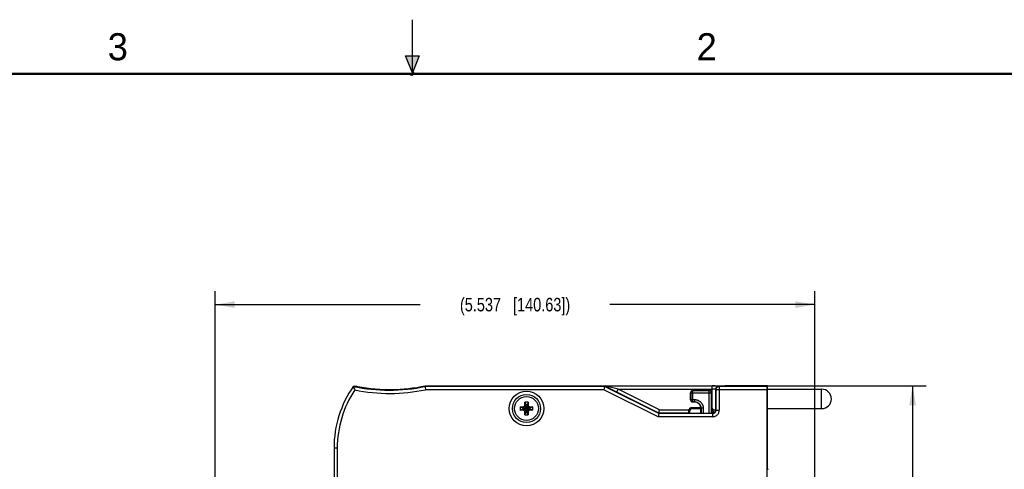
# Model space of a CAD drawing. Header units: inches. Extents: x 0 to 22, y 0 to 17.
# Tile 29 of 31: x 7.4 to 16.5, y 12.8 to 17. Entities that reach past the tile are written whole.
import ezdxf

# ---------------------------------------------------------------- set-up
doc = ezdxf.new("R2010")
doc.units = ezdxf.units.IN
doc.header["$LTSCALE"] = 1.21
doc.header["$MEASUREMENT"] = 0
doc.layers.get('0').update_dxf_attribs({"linetype": 'CONTINUOUS'})
doc.layers.add('02___PRT_ALL_AXES', color=7, linetype='CONTINUOUS')
doc.layers.add('DIMENSIONS', color=7, linetype='CONTINUOUS')
doc.styles.get("Standard").update_dxf_attribs({"font": 'txt', "width": 0.8})
doc.styles.add('TEXTSTYLE_2', font='txt')
doc.dimstyles.new('DIMSTYLE_1', dxfattribs={"dimtxt": 0.125, "dimasz": 0.18, "dimexe": 0.125, "dimexo": 0.0625, "dimgap": 0.0625, "dimtad": 0, "dimtih": 1, "dimtoh": 1, "dimdec": 3, "dimzin": 4, "dimdsep": 46, "dimtxsty": 'STANDARD', "dimblk": '_FILLED', "dimblk1": '_FILLED', "dimblk2": '_FILLED', "dimcen": 0.09, "dimadec": 0, "dimazin": 0, "dimtp": 0.001, "dimtm": 0.001, "dimtfac": 1, "dimtdec": 3, "dimtofl": 0, "dimtmove": 0, "dimatfit": 3, "dimldrblk": '_FILLED', "dimfxl": 1, "dimtolj": 1, "dimtzin": 4, "dimarcsym": 0})

# ---------------------------------------------------------------- blocks, each defined once
blk = doc.blocks.new('_FILLED')
at = {"color": 0, "linetype": 'BYBLOCK'}
blk.add_solid([(0, 0), (-1, 0.174), (-1, -0.174)], dxfattribs=at)
blk = doc.blocks.new('*D4')
at = {"layer": 'DIMENSIONS', "color": 2, "linetype": 'CONTINUOUS'}
for p, q in [((13.9395, 13.6177), (15.744, 13.6177)), ((15.619, 13.6177), (15.619, 10.7344)), ((15.619, 7.6011), (15.619, 10.4844)), ((13.5545, 7.6011), (15.744, 7.6011))]:
    blk.add_line(p, q, dxfattribs=at)
at = {"layer": 'DIMENSIONS', "color": 2, "linetype": 'CONTINUOUS', "xscale": 0.18, "yscale": 0.18, "zscale": 0.18}
for p, rotation in [((15.619, 13.6177), 90), ((15.619, 7.6011), 270)]:
    blk.add_blockref('_FILLED', p, dxfattribs=dict(at, rotation=rotation))
at = {"layer": 'DIMENSIONS', "color": 2, "linetype": 'CONTINUOUS', "insert": (15.619, 10.6719), "char_height": 0.125, "width": 1.625, "attachment_point": 2, "line_spacing_factor": 0.9}
blk.add_mtext('(6.017{\\Ftxt.shx;\\W1.000000;\\H0.125000; }[152.82])', dxfattribs=at)
blk = doc.blocks.new('*D5')
at = {"layer": 'DIMENSIONS', "color": 2, "linetype": 'CONTINUOUS'}
for p, q in [((9.1803, 10.5644), (9.1803, 14.4929)), ((14.717, 12.7719), (14.717, 14.4929)), ((9.1803, 14.3679), (11.0737, 14.3679)), ((14.717, 14.3679), (12.8237, 14.3679))]:
    blk.add_line(p, q, dxfattribs=at)
at = {"layer": 'DIMENSIONS', "color": 2, "linetype": 'CONTINUOUS', "xscale": 0.18, "yscale": 0.18, "zscale": 0.18, "rotation": 180}
blk.add_blockref('_FILLED', (9.1803, 14.3679), dxfattribs=at)
at = {"layer": 'DIMENSIONS', "color": 2, "linetype": 'CONTINUOUS', "xscale": 0.18, "yscale": 0.18, "zscale": 0.18}
blk.add_blockref('_FILLED', (14.717, 14.3679), dxfattribs=at)
at = {"layer": 'DIMENSIONS', "color": 2, "linetype": 'CONTINUOUS', "insert": (11.9487, 14.4304), "char_height": 0.125, "width": 1.625, "attachment_point": 2, "line_spacing_factor": 0.9}
blk.add_mtext('(5.537{\\Ftxt.shx;\\W1.000000;\\H0.125000; }[140.63])', dxfattribs=at)

msp = doc.modelspace()

# ---------------------------------------------------------------- hatches: boundary and pattern name
at = {"linetype": 'CONTINUOUS'}
msp.add_hatch(color=2, dxfattribs=at).paths.add_polyline_path([(11, 16.51), (10.9375, 16.6663), (11.0625, 16.6663)])

# ---------------------------------------------------------------- linework, layer by layer
at = {"color": 2, "linetype": 'CONTINUOUS'}
for p, q in [((11, 16.485), (11, 17)), ((11, 16.51), (10.9375, 16.6663)), ((10.9375, 16.6663), (11.0625, 16.6663)), ((11.0625, 16.6663), (11, 16.51)), ((11.015, 16.515), (10.985, 16.485)), ((10.985, 16.485), (11, 16.515)), ((11, 16.485), (11.015, 16.515))]:
    msp.add_line(p, q, dxfattribs=at)
at = {"color": 7, "linetype": 'CONTINUOUS'}
for p, q in [((10.4548, 13.6127), (10.4548, 13.6125)), ((10.4548, 13.6125), (10.4578, 13.605)), ((10.4618, 13.6155), (10.4608, 13.6179)), ((10.4619, 13.6153), (10.4618, 13.6155)), ((10.472, 13.6096), (10.482, 13.6077)), ((10.482, 13.6077), (10.483, 13.6096)), ((10.483, 13.6096), (10.4849, 13.613)), ((10.4849, 13.6066), (10.4849, 13.613)), ((10.4849, 13.613), (10.4899, 13.6119)), ((10.4909, 13.6057), (10.4906, 13.6055)), ((10.4958, 13.6098), (10.4909, 13.6057)), ((10.4949, 13.609), (10.4949, 13.611)), ((10.4964, 13.6103), (10.4958, 13.6098)), ((11.1189, 13.6177), (11.1195, 13.6118)), ((11.1189, 13.6177), (13.879, 13.6177)), ((12.7755, 13.6118), (11.1195, 13.6118)), ((11.1195, 13.6118), (11.1226, 13.5818)), ((12.7685, 13.5818), (11.1226, 13.5818)), ((12.7755, 13.6118), (12.7685, 13.5818)), ((13.2685, 13.3318), (12.7685, 13.5818)), ((12.7755, 13.6118), (12.7765, 13.6158)), ((13.2755, 13.3618), (12.7755, 13.6118)), ((12.7858, 13.611), (12.7765, 13.6158)), ((12.7837, 13.6162), (13.7698, 13.6162)), ((12.7838, 13.6161), (12.7837, 13.6162)), ((12.7992, 13.612), (12.7838, 13.6161)), ((12.8008, 13.6033), (12.7958, 13.6058)), ((12.9013, 13.5862), (12.7992, 13.612)), ((12.8874, 13.5596), (12.8008, 13.6033)), ((12.8879, 13.5593), (12.8874, 13.5596)), ((12.8879, 13.5593), (12.9013, 13.5862)), ((13.2763, 13.3651), (12.8879, 13.5593)), ((12.9013, 13.5862), (13.7698, 13.5862)), ((13.2834, 13.3951), (12.9013, 13.5862)), ((13.5686, 13.4886), (13.5686, 13.5535)), ((13.5686, 13.5535), (13.5686, 13.5535)), ((13.5686, 13.5535), (13.5707, 13.5514)), ((13.5707, 13.5514), (13.5707, 13.4907)), ((13.5707, 13.5514), (13.7613, 13.5514)), ((13.5886, 13.5735), (13.5886, 13.5735)), ((13.5886, 13.5735), (13.7434, 13.5735)), ((13.5886, 13.5735), (13.5906, 13.5714)), ((13.5906, 13.4707), (13.5906, 13.5714)), ((13.7413, 13.5714), (13.5906, 13.5714)), ((13.7413, 13.5714), (13.7434, 13.5735)), ((13.7413, 13.3622), (13.7413, 13.5714)), ((13.7434, 13.5735), (13.7434, 13.5735)), ((13.7613, 13.5514), (13.7634, 13.5535)), ((13.7613, 13.3622), (13.7613, 13.5514)), ((13.7634, 13.5535), (13.7634, 13.3622)), ((13.7634, 13.5535), (13.7634, 13.5535)), ((13.7698, 13.4094), (13.7698, 13.6162)), ((13.7998, 13.5851), (13.7982, 13.5855)), ((13.7998, 13.5851), (13.7998, 13.3951)), ((13.7998, 13.5851), (13.8031, 13.5818)), ((13.8031, 13.5818), (13.8036, 13.5874)), ((13.8031, 13.5818), (13.8031, 13.3918)), ((14.277, 13.5818), (13.8031, 13.5818)), ((13.8298, 13.6151), (13.8328, 13.6121)), ((13.8326, 13.6118), (13.8331, 13.6118)), ((13.8331, 13.6118), (13.8331, 13.3918)), ((14.277, 13.6118), (13.8331, 13.6118)), ((13.877, 13.614), (13.877, 13.6177)), ((13.879, 13.614), (13.879, 13.6177)), ((14.277, 13.6137), (13.8868, 13.6138)), ((13.8888, 13.6168), (13.8888, 13.6138)), ((14.279, 13.6167), (13.8888, 13.6168)), ((14.277, 8.6909), (14.277, 13.6137)), ((14.279, 12.8504), (14.279, 13.6167)), ((12.0397, 13.4653), (12.0467, 13.4433)), ((12.0682, 13.4653), (12.0613, 13.4433)), ((13.5707, 13.4907), (13.5686, 13.4886)), ((13.5686, 13.4886), (13.5686, 13.4886)), ((13.5707, 13.4907), (13.6057, 13.4907)), ((13.5906, 13.4707), (13.5886, 13.4686)), ((13.5886, 13.4686), (13.5886, 13.4686)), ((13.6036, 13.4686), (13.5886, 13.4686)), ((13.5906, 13.4707), (13.6057, 13.4707)), ((13.6057, 13.4707), (13.6036, 13.4686)), ((13.6057, 13.4907), (13.6057, 13.4707)), ((11.9966, 13.4222), (12.0186, 13.4152)), ((11.9966, 13.3937), (12.0186, 13.4006)), ((12.0186, 13.4006), (12.0894, 13.4152)), ((12.0186, 13.4152), (12.0894, 13.4006)), ((12.0215, 13.4152), (12.0186, 13.4152)), ((12.0186, 13.4006), (12.0215, 13.4006)), ((12.0375, 13.4244), (12.0215, 13.4152)), ((12.025, 13.4232), (12.0215, 13.4152)), ((12.0215, 13.4006), (12.0865, 13.4152)), ((12.0215, 13.4152), (12.0865, 13.4006)), ((12.025, 13.3926), (12.0215, 13.4006)), ((12.0215, 13.4006), (12.0375, 13.3914)), ((12.0309, 13.4267), (12.0337, 13.4283)), ((12.0337, 13.3876), (12.0309, 13.3892)), ((12.0337, 13.4283), (12.0352, 13.431)), ((12.0337, 13.3876), (12.0743, 13.4283)), ((12.0743, 13.3876), (12.0337, 13.4283)), ((12.0352, 13.3849), (12.0337, 13.3876)), ((12.0467, 13.4404), (12.0375, 13.4244)), ((12.0375, 13.3914), (12.0467, 13.3754)), ((12.0387, 13.4369), (12.0467, 13.4404)), ((12.0467, 13.3754), (12.0387, 13.3789)), ((12.0397, 13.3505), (12.0467, 13.3725)), ((12.0467, 13.3725), (12.0613, 13.4433)), ((12.0467, 13.4433), (12.0467, 13.4404)), ((12.0613, 13.3725), (12.0467, 13.4433)), ((12.0467, 13.3754), (12.0613, 13.4404)), ((12.0613, 13.3754), (12.0467, 13.4404)), ((12.0467, 13.3754), (12.0467, 13.3725)), ((12.0613, 13.4404), (12.0613, 13.4433)), ((12.0705, 13.4244), (12.0613, 13.4404)), ((12.0613, 13.4404), (12.0693, 13.4369)), ((12.0613, 13.3754), (12.0705, 13.3914)), ((12.0693, 13.3789), (12.0613, 13.3754)), ((12.0613, 13.3725), (12.0613, 13.3754)), ((12.0682, 13.3505), (12.0613, 13.3725)), ((12.0865, 13.4152), (12.0705, 13.4244)), ((12.0705, 13.3914), (12.0865, 13.4006)), ((12.0727, 13.431), (12.0743, 13.4283)), ((12.0743, 13.3876), (12.0727, 13.3849)), ((12.0743, 13.4283), (12.0771, 13.4267)), ((12.0771, 13.3892), (12.0743, 13.3876)), ((12.083, 13.4232), (12.0865, 13.4152)), ((12.0865, 13.4006), (12.083, 13.3926)), ((12.0894, 13.4152), (12.0865, 13.4152)), ((12.0865, 13.4006), (12.0894, 13.4006)), ((12.1114, 13.4222), (12.0894, 13.4152)), ((12.1114, 13.3937), (12.0894, 13.4006)), ((13.2755, 13.3618), (13.2763, 13.3651)), ((13.2763, 13.3651), (13.2834, 13.3951)), ((13.5514, 13.3651), (13.2763, 13.3651)), ((13.2834, 13.3951), (13.5522, 13.3951)), ((13.5558, 13.3878), (13.5507, 13.3881)), ((13.5551, 13.3644), (13.5514, 13.3651)), ((13.5514, 13.3651), (13.554, 13.3625)), ((13.5617, 13.392), (13.5522, 13.3951)), ((13.5609, 13.367), (13.5609, 13.3701)), ((13.5807, 13.4058), (13.5807, 13.4158)), ((13.6636, 13.4158), (13.5807, 13.4158)), ((13.6636, 13.4058), (13.5807, 13.4058)), ((13.6657, 13.4107), (13.6636, 13.4086)), ((13.6636, 13.3622), (13.6636, 13.4086)), ((13.6657, 13.4107), (13.6657, 13.3622)), ((13.6856, 13.4107), (13.6657, 13.4107)), ((13.6856, 13.4107), (13.6856, 13.3622)), ((13.7636, 13.4016), (13.7698, 13.4094)), ((13.7712, 13.3625), (13.7712, 13.3858)), ((13.7712, 13.3858), (13.7742, 13.3858)), ((13.776, 13.3947), (13.7773, 13.3951)), ((13.7765, 13.3658), (13.7779, 13.3663)), ((13.7773, 13.3951), (13.7888, 13.3951)), ((13.7774, 13.365), (13.7779, 13.3663)), ((13.7779, 13.3663), (13.78, 13.3669)), ((13.7799, 13.3814), (13.7791, 13.387)), ((13.7888, 13.3951), (13.7998, 13.3951)), ((13.7998, 13.3946), (13.7998, 13.3951)), ((13.8031, 13.3918), (13.7998, 13.3951)), ((13.8031, 13.3918), (13.8331, 13.3918)), ((14.279, 13.3979), (14.277, 13.3979)), ((13.2755, 13.3618), (13.2685, 13.3318)), ((13.7731, 13.3318), (13.2685, 13.3318)), ((13.7731, 13.3618), (13.2755, 13.3618)), ((13.7731, 13.3318), (13.7731, 13.3618)), ((13.7736, 13.3623), (13.7764, 13.3627)), ((13.7764, 13.3627), (13.7766, 13.3628)), ((14.277, 13.341), (14.279, 13.3409)), ((10.2767, 13.0429), (10.2767, 12.5264)), ((10.3067, 13.0429), (10.2767, 13.0429)), ((10.3067, 13.0429), (10.3067, 12.5564)), ((14.279, 12.8746), (14.277, 12.8746)), ((14.279, 12.8646), (14.277, 12.8646)), ((14.279, 12.8589), (14.277, 12.8589))]:
    msp.add_line(p, q, dxfattribs=at)
at = {"color": 7, "linetype": 'CONTINUOUS', "const_width": 0.02}
msp.add_lwpolyline([(21.5, 16.5), (0.5, 16.5)], dxfattribs=at)
at = {"color": 7, "linetype": 'CONTINUOUS'}
for points in [[(13.5609, 13.3701), (13.5608, 13.3736), (13.5608, 13.3774), (13.5608, 13.3816), (13.5607, 13.3859)], [(13.561, 13.3623), (13.561, 13.3643), (13.5609, 13.367)], [(13.7751, 13.3625), (13.7753, 13.3625), (13.7753, 13.3625), (13.7747, 13.3625), (13.7736, 13.3624)]]:
    msp.add_lwpolyline(points, dxfattribs=at)
for radius in [0.16, 0.13, 0.1102]:
    msp.add_circle((12.054, 13.4079), radius, dxfattribs=at)
for centre, radius, start, end in [((11.277, 13.0429), 1.0003, 145.27806, 180), ((11.277, 13.0429), 1.0003, 145.28703, 180), ((11.277, 13.0429), 0.9703, 146.45324, 180), ((10.7888, 15.1835), 1.6059, 257.99391, 259.29859), ((10.7888, 15.1835), 1.6061, 257.99472, 281.87991), ((11.279, 13.0429), 1, 144.90037, 145.2942), ((11.9993, 14.222), 1.6605, 201.81605, 202.09965), ((10.7908, 15.1835), 1.6, 258.09732, 258.97486), ((12.5338, 14.4377), 2.2368, 202.06858, 202.57324), ((12.3025, 14.3431), 1.9793, 201.57272, 201.6983), ((10.7908, 15.1835), 1.6059, 258.23731, 258.54847), ((10.7888, 15.1835), 1.6361, 258.70337, 281.77012), ((10.5585, 13.9524), 0.3474, 258.60246, 258.90901), ((10.5728, 14.0247), 0.421, 258.90156, 259.34098), ((10.7908, 15.1835), 1.6002, 259.34151, 271.15156), ((10.7888, 15.1835), 1.6002, 259.46947, 281.90203), ((15.3757, 18.6361), 5.6533, 242.73383, 242.84806), ((13.5886, 13.5535), 0.02, 90.00873, 179.99127), ((13.5886, 13.5535), 0.02, 158.32365, 179.98247), ((13.5886, 13.5535), 0.02, 156.10615, 158.32091), ((13.5886, 13.5535), 0.02, 149.35189, 156.10615), ((13.5907, 13.5514), 0.02, 90.02142, 179.97858), ((13.5886, 13.5535), 0.02, 135.99092, 149.34603), ((13.5886, 13.5535), 0.02, 133.33307, 135.98764), ((13.5886, 13.5535), 0.02, 114.25125, 133.33485), ((13.5886, 13.5535), 0.02, 111.11256, 114.25133), ((13.5886, 13.5535), 0.02, 90.02046, 111.11227), ((13.7413, 13.5514), 0.02, 0.02127, 89.97873), ((13.7434, 13.5535), 0.02, 0.00873, 89.99127), ((13.7434, 13.5535), 0.02, 68.50014, 89.98244), ((13.7434, 13.5535), 0.02, 66.07772, 68.49808), ((13.7434, 13.5535), 0.02, 60.36538, 66.07836), ((13.7434, 13.5535), 0.02, 46.27487, 60.35778), ((13.7434, 13.5535), 0.02, 43.23806, 46.26854), ((13.7434, 13.5535), 0.02, 25.05059, 43.2368), ((13.7434, 13.5535), 0.02, 20.7598, 25.04887), ((13.7434, 13.5535), 0.02, 0.02208, 20.75762), ((13.771, 10.7141), 2.9021, 89.34152, 90.02419), ((13.83, 13.5851), 0.0302, 157.5674, 179.90336), ((13.8298, 13.5851), 0.03, 112.51095, 157.48893), ((13.7915, 12.4631), 1.1529, 88.68696, 89.3621), ((13.8298, 13.5849), 0.0302, 90.09664, 112.43248), ((13.8331, 13.5821), 0.0297, 91.04704, 95.00704), ((12.054, 13.4079), 0.0592, 76.06946, 103.93054), ((13.5886, 13.4886), 0.02, 180.02208, 200.75762), ((13.5886, 13.4886), 0.02, 180.00873, 269.99127), ((13.5885, 13.4886), 0.02, 200.7598, 205.04887), ((13.5886, 13.4886), 0.02, 205.05059, 223.2368), ((13.5907, 13.4907), 0.02, 180.02127, 269.97873), ((13.5886, 13.4886), 0.02, 223.23806, 226.26854), ((13.5886, 13.4886), 0.02, 226.27487, 240.35778), ((13.5886, 13.4886), 0.02, 240.36538, 246.07836), ((13.5886, 13.4887), 0.02, 246.07772, 248.49808), ((13.5886, 13.4886), 0.02, 248.50014, 269.98244), ((13.6036, 13.409), 0.0596, 88.27781, 90.00387), ((12.054, 13.4079), 0.0592, 166.06946, 193.93054), ((12.054, 13.4079), 0.0361, 168.37385, 191.62615), ((13.0865, 11.6137), 2.0979, 120.20913, 120.39691), ((13.1291, 15.275), 2.1823, 239.60672, 239.78724), ((12.054, 13.4079), 0.0297, 129.09842, 140.90158), ((12.054, 13.4079), 0.0297, 219.09842, 230.90158), ((13.9211, 12.3328), 2.1823, 149.60672, 149.78724), ((13.8482, 14.4404), 2.0979, 210.20913, 210.39691), ((12.054, 13.4079), 0.0361, 78.37385, 101.62615), ((12.054, 13.4079), 0.0361, 258.37385, 281.62615), ((10.2598, 12.3754), 2.0979, 30.20913, 30.39691), ((10.1869, 14.483), 2.1823, 329.60672, 329.78724), ((12.054, 13.4079), 0.0297, 39.09842, 50.90158), ((12.054, 13.4079), 0.0297, 309.09842, 320.90158), ((10.9789, 11.5408), 2.1823, 59.60672, 59.78724), ((11.0215, 15.2021), 2.0979, 300.20913, 300.39691), ((12.054, 13.4079), 0.0361, 348.37385, 11.62615), ((12.054, 13.4079), 0.0592, 346.06946, 13.93054), ((13.5804, 13.3859), 0.0297, 158.92678, 161.93854), ((13.5808, 13.3858), 0.0301, 143.90078, 158.93118), ((13.5514, 13.3551), 0.00999, 60.15968, 68.25292), ((13.5807, 13.3858), 0.03, 125.88697, 143.85621), ((13.5804, 13.3859), 0.0197, 161.96648, 180.40176), ((13.5807, 13.3858), 0.02, 89.98613, 161.94716), ((13.5807, 13.3858), 0.03, 90.01773, 125.87432), ((13.6041, 13.4086), 0.0594, 359.99215, 1.72215), ((13.7513, 13.3859), 0.0299, 51.92197, 65.85773), ((13.7515, 13.3861), 0.0197, 46.07512, 51.91808), ((13.7513, 13.386), 0.0199, 32.56163, 46.0539), ((13.7512, 13.3858), 0.0201, 19.20552, 32.55073), ((13.7514, 13.3918), 0.0255, 39.42149, 43.72185), ((13.7511, 13.3858), 0.0202, 16.43997, 19.21048), ((13.751, 13.3858), 0.0202, 359.99681, 16.43549), ((13.9158, 13.3585), 0.1445, 176.79608, 178.49647), ((13.9059, 13.3591), 0.1346, 175.11478, 176.80024), ((13.8359, 13.3696), 0.0638, 165.89667, 167.58661), ((13.7796, 13.3578), 0.00853, 132.353, 134.51388), ((13.8294, 13.3712), 0.0571, 165.17684, 165.87603), ((13.7187, 13.3867), 0.0626, 337.53575, 339.70216), ((13.6641, 13.3659), 0.1169, 10.39655, 14.46967), ((13.7697, 13.3953), 0.0302, 290.01116, 298.56456), ((13.7696, 13.3954), 0.0303, 298.52401, 310.34108), ((13.7698, 13.3951), 0.0299, 310.42354, 335.2558), ((13.7695, 13.3952), 0.0303, 335.33353, 355.1179), ((13.7702, 13.3952), 0.0296, 355.11437, 358.94471), ((12.054, 13.4079), 0.0592, 256.06946, 283.93054), ((13.5514, 13.3552), 0.00996, 45.03791, 60.06273), ((13.7793, 13.3581), 0.0081, 137.8017, 147.89437), ((13.7795, 13.3579), 0.0084, 134.51253, 137.85676), ((14.287, 12.8563), 0.01, 180, 269)]:
    msp.add_arc(centre, radius, start, end, dxfattribs=at)
for centre in [(13.887, 13.614), (13.889, 13.617)]:
    msp.add_ellipse(centre, major_axis=(0.01, 0), ratio=0.017455, start_param=3.141593, end_param=4.694936, dxfattribs=at)
for points, knots in [([(12.7765, 13.6158), (12.7765, 13.6158), (12.7765, 13.6159), (12.7766, 13.6159), (12.7768, 13.6159), (12.7769, 13.6159), (12.7772, 13.6159), (12.7776, 13.616), (12.7783, 13.616), (12.7793, 13.6161), (12.7805, 13.6161), (12.782, 13.6161), (12.7831, 13.6162), (12.7837, 13.6162)], [0, 0, 0, 0, 0.005154, 0.016423, 0.034501, 0.059715, 0.092329, 0.132591, 0.237027, 0.374978, 0.548324, 0.757232, 1, 1, 1, 1]), ([(12.7992, 13.612), (12.798, 13.6114), (12.7957, 13.6105), (12.7922, 13.6098), (12.7888, 13.6099), (12.7867, 13.6105), (12.7858, 13.611)], [0, 0, 0, 0, 0.279321, 0.535895, 0.773648, 1, 1, 1, 1]), ([(13.7982, 13.5855), (13.7976, 13.5855), (13.7961, 13.5856), (13.7937, 13.5858), (13.7906, 13.5859), (13.7857, 13.586), (13.7787, 13.5861), (13.7728, 13.5862), (13.7698, 13.5862)], [0, 0, 0, 0, 0.064925, 0.152223, 0.259928, 0.38535, 0.677231, 1, 1, 1, 1]), ([(13.8036, 13.5874), (13.8039, 13.5889), (13.8048, 13.5921), (13.8068, 13.5965), (13.8096, 13.6006), (13.8129, 13.6041), (13.8168, 13.6071), (13.8225, 13.6102), (13.8273, 13.6114), (13.8305, 13.6117)], [0, 0, 0, 0, 0.125235, 0.250385, 0.37541, 0.50037, 0.625363, 0.750466, 1, 1, 1, 1]), ([(13.8298, 13.6151), (13.8298, 13.6152), (13.8297, 13.6152), (13.8295, 13.6152), (13.8292, 13.6153), (13.8289, 13.6153), (13.8284, 13.6153), (13.8276, 13.6154), (13.8265, 13.6155), (13.8248, 13.6155), (13.8228, 13.6156), (13.8205, 13.6157), (13.8188, 13.6157), (13.8179, 13.6157)], [0, 0, 0, 0, 0.00802, 0.023313, 0.046076, 0.07632, 0.114018, 0.159129, 0.271403, 0.412642, 0.581878, 0.778027, 1, 1, 1, 1]), ([(12.0387, 13.4369), (12.0388, 13.4394), (12.039, 13.4488), (12.0393, 13.4583), (12.0397, 13.4653)], [0, 0, 0, 0, 0.257991, 1, 1, 1, 1]), ([(12.0682, 13.4653), (12.0684, 13.4631), (12.0689, 13.4536), (12.0691, 13.4441), (12.0693, 13.4369)], [0, 0, 0, 0, 0.24047, 1, 1, 1, 1]), ([(13.6635, 13.4104), (13.6634, 13.4142), (13.6625, 13.4217), (13.659, 13.4326), (13.6535, 13.4425), (13.6462, 13.4513), (13.6375, 13.4586), (13.6275, 13.464), (13.6167, 13.4675), (13.6091, 13.4685), (13.6054, 13.4686)], [0, 0, 0, 0, 0.125009, 0.250041, 0.375006, 0.500001, 0.624995, 0.74996, 0.874992, 1, 1, 1, 1]), ([(13.6057, 13.4907), (13.6109, 13.4907), (13.6188, 13.4899), (13.6289, 13.4874), (13.6363, 13.4847), (13.6434, 13.4814), (13.6524, 13.476), (13.6606, 13.4693), (13.6676, 13.4616), (13.6723, 13.4552), (13.6763, 13.4485), (13.6797, 13.4414), (13.6823, 13.434), (13.6849, 13.4238), (13.6856, 13.416), (13.6856, 13.4107)], [0, 0, 0, 0, 0.124867, 0.187444, 0.24998, 0.312495, 0.375014, 0.499924, 0.562455, 0.624984, 0.687502, 0.750017, 0.812552, 0.875132, 1, 1, 1, 1]), ([(13.6057, 13.4707), (13.6096, 13.4707), (13.6174, 13.4699), (13.6288, 13.4665), (13.6392, 13.4609), (13.6484, 13.4534), (13.6559, 13.4443), (13.6614, 13.4338), (13.6649, 13.4225), (13.6657, 13.4147), (13.6657, 13.4107)], [0, 0, 0, 0, 0.124961, 0.250017, 0.374994, 0.5, 0.625006, 0.749981, 0.875039, 1, 1, 1, 1]), ([(11.9966, 13.4222), (11.9988, 13.4223), (12.0083, 13.4228), (12.0178, 13.4231), (12.025, 13.4232)], [0, 0, 0, 0, 0.240475, 1, 1, 1, 1]), ([(12.025, 13.3926), (12.0225, 13.3927), (12.0131, 13.3929), (12.0036, 13.3933), (11.9966, 13.3937)], [0, 0, 0, 0, 0.257991, 1, 1, 1, 1]), ([(12.0397, 13.3505), (12.0396, 13.3528), (12.0391, 13.3622), (12.0388, 13.3717), (12.0387, 13.3789)], [0, 0, 0, 0, 0.24047, 1, 1, 1, 1]), ([(12.0693, 13.3789), (12.0692, 13.3765), (12.069, 13.367), (12.0686, 13.3575), (12.0682, 13.3505)], [0, 0, 0, 0, 0.257991, 1, 1, 1, 1]), ([(12.083, 13.4232), (12.0854, 13.4232), (12.0949, 13.4229), (12.1044, 13.4226), (12.1114, 13.4222)], [0, 0, 0, 0, 0.257991, 1, 1, 1, 1]), ([(12.1114, 13.3937), (12.1091, 13.3935), (12.0997, 13.3931), (12.0902, 13.3928), (12.083, 13.3926)], [0, 0, 0, 0, 0.24047, 1, 1, 1, 1]), ([(13.5522, 13.3951), (13.5517, 13.394), (13.551, 13.3917), (13.5507, 13.3893), (13.5507, 13.3881)], [0, 0, 0, 0, 0.503386, 1, 1, 1, 1]), ([(13.5507, 13.3881), (13.5507, 13.3866), (13.5508, 13.3836), (13.5508, 13.3792), (13.5509, 13.3759), (13.5509, 13.3734), (13.551, 13.3718), (13.551, 13.3703), (13.5511, 13.369), (13.5511, 13.3679), (13.5512, 13.367), (13.5512, 13.3663), (13.5513, 13.3659), (13.5513, 13.3656), (13.5513, 13.3654), (13.5513, 13.3653), (13.5514, 13.3652), (13.5514, 13.3651), (13.5514, 13.3651)], [0, 0, 0, 0, 0.203379, 0.393628, 0.56474, 0.641698, 0.712243, 0.77589, 0.832249, 0.880955, 0.921647, 0.954006, 0.967009, 0.977877, 0.986599, 0.993171, 0.997607, 1, 1, 1, 1]), ([(13.5607, 13.3859), (13.5607, 13.386), (13.5606, 13.3862), (13.5604, 13.3865), (13.5599, 13.3868), (13.5594, 13.387), (13.5586, 13.3873), (13.5574, 13.3876), (13.5565, 13.3878), (13.5558, 13.3878)], [0, 0, 0, 0, 0.056151, 0.126309, 0.216991, 0.330521, 0.467226, 0.625749, 1, 1, 1, 1]), ([(13.7773, 13.3951), (13.7767, 13.3975), (13.7751, 13.402), (13.7726, 13.4062), (13.771, 13.408)], [0, 0, 0, 0, 0.499994, 1, 1, 1, 1]), ([(13.7718, 13.3705), (13.7719, 13.3727), (13.7724, 13.377), (13.7731, 13.3812), (13.7736, 13.3833)], [0, 0, 0, 0, 0.499943, 1, 1, 1, 1]), ([(13.7731, 13.3618), (13.7751, 13.3618), (13.779, 13.3622), (13.7847, 13.3639), (13.7899, 13.3667), (13.7945, 13.3704), (13.7982, 13.375), (13.801, 13.3802), (13.8027, 13.3859), (13.8031, 13.3898), (13.8031, 13.3918)], [0, 0, 0, 0, 0.124891, 0.250018, 0.375002, 0.5, 0.624997, 0.749981, 0.875107, 1, 1, 1, 1]), ([(13.7731, 13.3318), (13.777, 13.3318), (13.7849, 13.3326), (13.7962, 13.336), (13.8067, 13.3416), (13.8158, 13.3491), (13.8233, 13.3582), (13.8289, 13.3687), (13.8323, 13.38), (13.8331, 13.3879), (13.8331, 13.3918)], [0, 0, 0, 0, 0.124899, 0.250028, 0.375009, 0.500002, 0.624994, 0.749973, 0.8751, 1, 1, 1, 1]), ([(13.7738, 13.3641), (13.7746, 13.3648), (13.7759, 13.3666), (13.7766, 13.3686), (13.7769, 13.3697)], [0, 0, 0, 0, 0.485058, 1, 1, 1, 1]), ([(13.7738, 13.3641), (13.774, 13.3643), (13.7748, 13.3649), (13.7757, 13.3655), (13.7765, 13.3658)], [0, 0, 0, 0, 0.210106, 1, 1, 1, 1]), ([(13.7742, 13.3858), (13.7743, 13.3864), (13.7744, 13.3876), (13.7745, 13.3892), (13.7746, 13.3904), (13.7747, 13.3916), (13.7748, 13.3926), (13.775, 13.3931)], [0, 0, 0, 0, 0.251083, 0.502099, 0.627427, 0.752294, 1, 1, 1, 1]), ([(13.777, 13.3772), (13.7768, 13.3786), (13.776, 13.3816), (13.7749, 13.3844), (13.7742, 13.3858)], [0, 0, 0, 0, 0.481721, 1, 1, 1, 1]), ([(13.775, 13.3931), (13.775, 13.3933), (13.7753, 13.3939), (13.7756, 13.3944), (13.776, 13.3947)], [0, 0, 0, 0, 0.25825, 1, 1, 1, 1]), ([(13.7769, 13.3697), (13.777, 13.3702), (13.7775, 13.3727), (13.7773, 13.3753), (13.777, 13.3772)], [0, 0, 0, 0, 0.232492, 1, 1, 1, 1]), ([(13.7779, 13.3663), (13.7782, 13.3664), (13.7786, 13.3667), (13.779, 13.3672), (13.7795, 13.368), (13.7799, 13.3692), (13.7801, 13.3703), (13.7801, 13.3709)], [0, 0, 0, 0, 0.174521, 0.27626, 0.390866, 0.663849, 1, 1, 1, 1]), ([(13.7801, 13.3709), (13.7802, 13.3716), (13.7804, 13.3732), (13.7804, 13.3767), (13.7802, 13.3794), (13.7799, 13.3814)], [0, 0, 0, 0, 0.205709, 0.442729, 1, 1, 1, 1]), ([(14.2796, 12.8429), (14.2791, 12.844), (14.2783, 12.8461), (14.2773, 12.8506), (14.277, 12.8541), (14.277, 12.8563)], [0, 0, 0, 0, 0.251884, 0.502122, 1, 1, 1, 1])]:
    msp.add_open_spline(points, degree=3, knots=knots, dxfattribs=at)
at = {"layer": '02___PRT_ALL_AXES', "color": 7, "linetype": 'CONTINUOUS'}
for p, q in [((14.279, 13.5869), (14.779, 13.5869)), ((14.779, 13.4069), (14.779, 13.5869)), ((14.279, 13.4069), (14.779, 13.4069))]:
    msp.add_line(p, q, dxfattribs=at)
msp.add_arc((14.779, 13.4969), 0.09, 270, 90, dxfattribs=at)

# ---------------------------------------------------------------- texts
at = {"color": 2, "linetype": 'CONTINUOUS', "char_height": 0.25, "width": 0.25, "attachment_point": 1, "line_spacing_factor": 0.9, "style": 'TEXTSTYLE_2'}
for s, insert in [('3', (8.1875, 16.875)), ('2', (13.625, 16.875))]:
    msp.add_mtext(s, dxfattribs=dict(at, insert=insert))

# ---------------------------------------------------------------- dimensions: what is measured, and where the dimension line sits
at = {"layer": 'DIMENSIONS', "color": 2, "linetype": 'CONTINUOUS'}
for base, p1, p2, angle, picture, middle in [((9.1803, 14.3679), (14.717, 12.7094), (9.1803, 10.5019), 180, '*D5', (11.9487, 14.3679)), ((15.619, 7.6011), (13.877, 13.6177), (13.492, 7.6011), 270, '*D4', (15.619, 10.6094))]:
    dim = msp.add_linear_dim(base=base, p1=p1, p2=p2, angle=angle, text='(<>)', dimstyle='DIMSTYLE_1', dxfattribs=at)
    dim.commit()
    dim.dimension.update_dxf_attribs({"geometry": picture, "text_midpoint": middle, "dimtype": 160})

doc.saveas('drawing.dxf')
